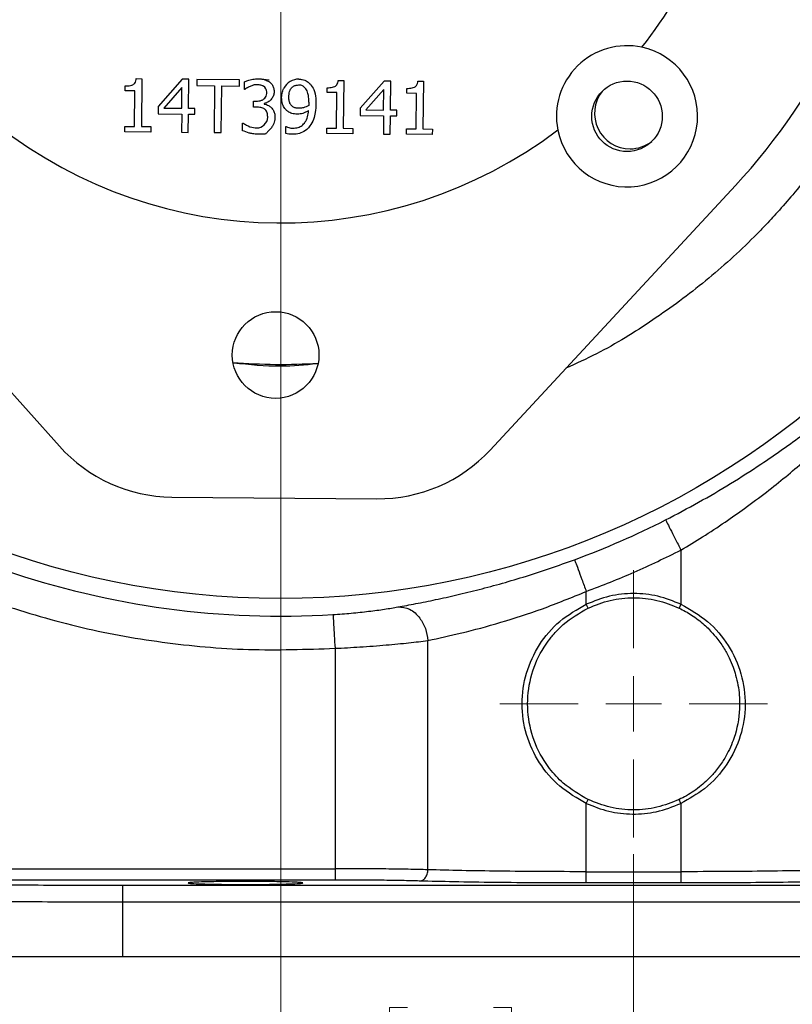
# Model space of a CAD drawing. Header units: inches. Extents: x 0.6 to 16.3, y 0.2 to 11.5.
# Tile 3 of 20: x 4 to 5.9, y 4.1 to 6.5. Entities that reach past the tile are written whole.
import ezdxf

# ---------------------------------------------------------------- set-up
doc = ezdxf.new("R2010")
doc.units = ezdxf.units.IN
doc.header["$MEASUREMENT"] = 0
doc.styles.add('SLDTEXTSTYLE0', font='TXT', dxfattribs={"width": 0.75})
doc.dimstyles.new('SLDDIMSTYLE0', dxfattribs={"dimtxt": 0.137795, "dimasz": 0.14, "dimexe": 0, "dimexo": 0.0625, "dimgap": 0.034449, "dimtad": 0, "dimdec": 1, "dimlfac": 1.5, "dimrnd": 1e-09, "dimzin": 12, "dimdsep": 46, "dimtxsty": 'SLDTEXTSTYLE0', "dimblk1": 'CLOSED', "dimblk2": 'CLOSED', "dimsah": 1, "dimcen": 0.09, "dimadec": 0, "dimazin": 3, "dimtfac": 1, "dimtdec": 1, "dimtofl": 0, "dimtmove": 0, "dimatfit": 3, "dimldrblk": 'CLOSED', "dimfxl": 0, "dimfrac": 2, "dimtolj": 1, "dimtzin": 12, "dimarcsym": 0})
doc.dimstyles.new('SLDDIMSTYLE1', dxfattribs={"dimtxt": 0.137795, "dimasz": 0.14, "dimexe": 0, "dimexo": 0.0625, "dimgap": 0.034449, "dimtad": 0, "dimtih": 1, "dimtoh": 1, "dimdec": 1, "dimlfac": 1.5, "dimrnd": 1e-09, "dimzin": 12, "dimdsep": 46, "dimtxsty": 'SLDTEXTSTYLE0', "dimblk1": 'CLOSED', "dimblk2": 'CLOSED', "dimsah": 1, "dimcen": 0.09, "dimadec": 0, "dimazin": 3, "dimtfac": 1, "dimtdec": 1, "dimtofl": 0, "dimtmove": 0, "dimatfit": 3, "dimldrblk": 'CLOSED', "dimfxl": 0, "dimfrac": 2, "dimtolj": 1, "dimtzin": 12, "dimarcsym": 0})
doc.dimstyles.new('SLDDIMSTYLE2', dxfattribs={"dimtxt": 0.137795, "dimasz": 0.14, "dimexe": 0, "dimexo": 0.0625, "dimgap": 0.034449, "dimtad": 0, "dimdec": 1, "dimlfac": 1.5, "dimrnd": 1e-09, "dimzin": 12, "dimdsep": 46, "dimtxsty": 'SLDTEXTSTYLE0', "dimblk1": 'CLOSED', "dimblk2": 'CLOSED', "dimsah": 1, "dimcen": 0.09, "dimadec": 0, "dimazin": 3, "dimtfac": 1, "dimtmove": 0, "dimatfit": 0, "dimldrblk": 'CLOSED', "dimfxl": 0, "dimfrac": 2, "dimtolj": 1, "dimtzin": 12, "dimarcsym": 0})
doc.dimstyles.new('SLDDIMSTYLE3', dxfattribs={"dimtxt": 0.137795, "dimasz": 0.14, "dimexe": 0, "dimexo": 0.0625, "dimgap": 0.034449, "dimtad": 0, "dimdec": 1, "dimlfac": 1.5, "dimrnd": 1e-09, "dimzin": 12, "dimdsep": 46, "dimtxsty": 'SLDTEXTSTYLE0', "dimblk1": 'CLOSED', "dimblk2": 'CLOSED', "dimsah": 1, "dimcen": 0.09, "dimadec": 0, "dimazin": 3, "dimtfac": 1, "dimtofl": 0, "dimtmove": 0, "dimatfit": 3, "dimldrblk": 'CLOSED', "dimfxl": 0, "dimfrac": 2, "dimtolj": 1, "dimtzin": 12, "dimarcsym": 0})

# ---------------------------------------------------------------- blocks, each defined once
blk = doc.blocks.new('_Closed')
at = {"color": 0, "linetype": 'ByBlock', "lineweight": -2}
for p, q in [((-1, 0.166667), (0, 0)), ((-1, 0.166667), (-1, -0.166667)), ((0, 0), (-1, -0.166667)), ((0, 0), (-1, 0))]:
    blk.add_line(p, q, dxfattribs=at)
blk = doc.blocks.new('_D')
at = {"color": 7, "linetype": 'Continuous', "lineweight": 0}
for p, q in [((2.6002, 6.4728), (2.6002, 3.1201)), ((5.4869, 4.5032), (5.4869, 3.1201)), ((3.3723, 3.358), (3.3303, 3.358)), ((3.3303, 3.358), (3.3303, 3.1392)), ((3.6777, 3.358), (3.7197, 3.358)), ((3.7197, 3.358), (3.7197, 3.1392)), ((2.6002, 3.1595), (3.2095, 3.1595)), ((5.4869, 3.1595), (3.8405, 3.1595)), ((3.3303, 3.1392), (3.3723, 3.1392)), ((3.7197, 3.1392), (3.6777, 3.1392))]:
    blk.add_line(p, q, dxfattribs=at)
at = {"color": 7, "linetype": 'Continuous', "lineweight": 18, "xscale": 0.14, "yscale": 0.14, "rotation": 180.0000000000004}
blk.add_blockref('_Closed', (2.6002, 3.1595), dxfattribs=at)
at = {"color": 7, "linetype": 'Continuous', "lineweight": 18, "xscale": 0.14, "yscale": 0.14}
blk.add_blockref('_Closed', (5.4869, 3.1595), dxfattribs=at)
at = {"color": 7, "linetype": 'Continuous', "lineweight": 18, "char_height": 0.1378, "attachment_point": 1, "style": 'SLDTEXTSTYLE0'}
for s, insert in [('110', (3.3723, 3.3168)), ('4.3', (3.3977, 3.1107))]:
    blk.add_mtext(s, dxfattribs=dict(at, insert=insert))
blk = doc.blocks.new('_D_1')
at = {"color": 7, "linetype": 'Continuous', "lineweight": 0}
for p, q in [((4.0697, 9.1316), (1.6947, 9.1316)), ((1.7341, 9.1316), (1.7341, 8.5519)), ((1.5813, 8.5239), (1.5394, 8.5239)), ((1.5394, 8.5239), (1.5394, 8.3052)), ((1.8868, 8.5239), (1.9288, 8.5239)), ((1.9288, 8.5239), (1.9288, 8.3052)), ((1.5394, 8.3052), (1.5813, 8.3052)), ((1.9288, 8.3052), (1.8868, 8.3052)), ((1.7341, 4.2619), (1.7341, 8.099)), ((3.408, 4.2619), (1.6947, 4.2619))]:
    blk.add_line(p, q, dxfattribs=at)
at = {"color": 7, "linetype": 'Continuous', "lineweight": 18, "xscale": 0.14, "yscale": 0.14}
for p, rotation in [((1.7341, 9.1316), 90.0000000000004), ((1.7341, 4.2619), 270.0000000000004)]:
    blk.add_blockref('_Closed', p, dxfattribs=dict(at, rotation=rotation))
at = {"color": 7, "linetype": 'Continuous', "lineweight": 18, "char_height": 0.1378, "attachment_point": 1, "style": 'SLDTEXTSTYLE0'}
for s, insert in [('186', (1.5813, 8.4828)), ('7.3', (1.6068, 8.2766))]:
    blk.add_mtext(s, dxfattribs=dict(at, insert=insert))
blk = doc.blocks.new('_D_2')
at = {"color": 7, "linetype": 'Continuous', "lineweight": 0}
for p, q in [((4.6535, 6.5602), (4.6535, 3.9037)), ((5.4869, 4.5032), (5.4869, 3.9037)), ((4.9527, 4.1415), (4.9107, 4.1415)), ((4.9107, 4.1415), (4.9107, 3.9228)), ((5.1563, 4.1415), (5.1983, 4.1415)), ((5.1983, 4.1415), (5.1983, 3.9228)), ((4.6535, 3.9431), (4.4035, 3.9431)), ((5.4869, 3.9431), (5.7369, 3.9431)), ((4.9107, 3.9228), (4.9527, 3.9228)), ((5.1983, 3.9228), (5.1563, 3.9228))]:
    blk.add_line(p, q, dxfattribs=at)
at = {"color": 7, "linetype": 'Continuous', "lineweight": 18, "xscale": 0.14, "yscale": 0.14}
blk.add_blockref('_Closed', (4.6535, 3.9431, 0.1776), dxfattribs=at)
at = {"color": 7, "linetype": 'Continuous', "lineweight": 18, "xscale": 0.14, "yscale": 0.14, "rotation": 180.0000000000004}
blk.add_blockref('_Closed', (5.4869, 3.9431, 0.1776), dxfattribs=at)
at = {"color": 7, "linetype": 'Continuous', "lineweight": 18, "char_height": 0.1378, "attachment_point": 1, "style": 'SLDTEXTSTYLE0'}
for s, insert in [('32', (4.9527, 4.1004)), ('1.3', (4.9272, 3.8942))]:
    blk.add_mtext(s, dxfattribs=dict(at, insert=insert))
blk = doc.blocks.new('_D_3')
at = {"color": 7, "linetype": 'Continuous', "lineweight": 0}
for p, q in [((5.4869, 4.5032), (5.4869, 3.5926)), ((3.4035, 4.2225), (3.4035, 3.5926)), ((4.2029, 3.8304), (4.1609, 3.8304)), ((4.1609, 3.8304), (4.1609, 3.6117)), ((4.4065, 3.8304), (4.4485, 3.8304)), ((4.4485, 3.8304), (4.4485, 3.6117)), ((3.4035, 3.6319), (4.0401, 3.6319)), ((5.4869, 3.6319), (4.5693, 3.6319)), ((4.1609, 3.6117), (4.2029, 3.6117)), ((4.4485, 3.6117), (4.4065, 3.6117))]:
    blk.add_line(p, q, dxfattribs=at)
at = {"color": 7, "linetype": 'Continuous', "lineweight": 18, "xscale": 0.14, "yscale": 0.14, "rotation": 180.0000000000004}
blk.add_blockref('_Closed', (3.4035, 3.6319, 0.1776), dxfattribs=at)
at = {"color": 7, "linetype": 'Continuous', "lineweight": 18, "xscale": 0.14, "yscale": 0.14}
blk.add_blockref('_Closed', (5.4869, 3.6319, 0.1776), dxfattribs=at)
at = {"color": 7, "linetype": 'Continuous', "lineweight": 18, "char_height": 0.1378, "attachment_point": 1, "style": 'SLDTEXTSTYLE0'}
for s, insert in [('79', (4.2029, 3.7893)), ('3.1', (4.1774, 3.5831))]:
    blk.add_mtext(s, dxfattribs=dict(at, insert=insert))
blk = doc.blocks.new('_D_4')
at = {"color": 7, "linetype": 'Continuous', "lineweight": 0}
for p, q in [((4.1354, 7.0783), (2.0374, 7.0783)), ((2.0768, 7.0783), (2.0768, 5.5958)), ((1.9241, 5.5678), (1.8821, 5.5678)), ((1.8821, 5.5678), (1.8821, 5.349)), ((2.2295, 5.5678), (2.2715, 5.5678)), ((2.2715, 5.5678), (2.2715, 5.349)), ((1.8821, 5.349), (1.9241, 5.349)), ((2.2715, 5.349), (2.2295, 5.349)), ((2.0768, 4.2619), (2.0768, 5.1429)), ((3.408, 4.2619), (2.0374, 4.2619))]:
    blk.add_line(p, q, dxfattribs=at)
at = {"color": 7, "linetype": 'Continuous', "lineweight": 18, "xscale": 0.14, "yscale": 0.14}
for p, rotation in [((2.0768, 7.0783, 0.1776), 90.0000000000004), ((2.0768, 4.2619, 0.1776), 270.0000000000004)]:
    blk.add_blockref('_Closed', p, dxfattribs=dict(at, rotation=rotation))
at = {"color": 7, "linetype": 'Continuous', "lineweight": 18, "char_height": 0.1378, "attachment_point": 1, "style": 'SLDTEXTSTYLE0'}
for s, insert in [('107', (1.9241, 5.5267)), ('4.2', (1.9495, 5.3205))]:
    blk.add_mtext(s, dxfattribs=dict(at, insert=insert))
blk = doc.blocks.new('_D_5')
at = {"color": 7, "linetype": 'Continuous', "lineweight": 0}
for p, q in [((5.4869, 4.5032), (5.4869, 3.5926)), ((7.5702, 4.2225), (7.5702, 3.5926)), ((6.3809, 3.8304), (6.3389, 3.8304)), ((6.3389, 3.8304), (6.3389, 3.6117)), ((6.5845, 3.8304), (6.6265, 3.8304)), ((6.6265, 3.8304), (6.6265, 3.6117)), ((5.4869, 3.6319), (6.2181, 3.6319)), ((7.5702, 3.6319), (6.7473, 3.6319)), ((6.3389, 3.6117), (6.3809, 3.6117)), ((6.6265, 3.6117), (6.5845, 3.6117))]:
    blk.add_line(p, q, dxfattribs=at)
at = {"color": 7, "linetype": 'Continuous', "lineweight": 18, "xscale": 0.14, "yscale": 0.14, "rotation": 180.0000000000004}
blk.add_blockref('_Closed', (5.4869, 3.6319, 0.1776), dxfattribs=at)
at = {"color": 7, "linetype": 'Continuous', "lineweight": 18, "xscale": 0.14, "yscale": 0.14}
blk.add_blockref('_Closed', (7.5702, 3.6319, 0.1776), dxfattribs=at)
at = {"color": 7, "linetype": 'Continuous', "lineweight": 18, "char_height": 0.1378, "attachment_point": 1, "style": 'SLDTEXTSTYLE0'}
for s, insert in [('79', (6.3809, 3.7893)), ('3.1', (6.3554, 3.5831))]:
    blk.add_mtext(s, dxfattribs=dict(at, insert=insert))
blk = doc.blocks.new('_D_6')
at = {"color": 7, "linetype": 'Continuous', "lineweight": 0}
for p, q in [((7.6647, 5.4768), (7.6647, 3.1201)), ((5.4869, 4.5032), (5.4869, 3.1201)), ((6.737, 3.358), (6.695, 3.358)), ((6.695, 3.358), (6.695, 3.1392)), ((6.9406, 3.358), (6.9826, 3.358)), ((6.9826, 3.358), (6.9826, 3.1392)), ((5.4869, 3.1595), (6.5741, 3.1595)), ((7.6647, 3.1595), (7.1034, 3.1595)), ((6.695, 3.1392), (6.737, 3.1392)), ((6.9826, 3.1392), (6.9406, 3.1392))]:
    blk.add_line(p, q, dxfattribs=at)
at = {"color": 7, "linetype": 'Continuous', "lineweight": 18, "xscale": 0.14, "yscale": 0.14, "rotation": 180.0000000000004}
blk.add_blockref('_Closed', (5.4869, 3.1595, 0.1776), dxfattribs=at)
at = {"color": 7, "linetype": 'Continuous', "lineweight": 18, "xscale": 0.14, "yscale": 0.14}
blk.add_blockref('_Closed', (7.6647, 3.1595, 0.1776), dxfattribs=at)
at = {"color": 7, "linetype": 'Continuous', "lineweight": 18, "char_height": 0.1378, "attachment_point": 1, "style": 'SLDTEXTSTYLE0'}
for s, insert in [('83', (6.737, 3.3168)), ('3.3', (6.7115, 3.1107))]:
    blk.add_mtext(s, dxfattribs=dict(at, insert=insert))
blk = doc.blocks.new('SW_CENTERMARKSYMBOL_0')
at = {"color": 0, "linetype": 'Continuous', "lineweight": 18}
for p, q in [((0, 0.1312), (0, 0.3159)), ((0, 0), (0, 0.0656)), ((-0.1312, 0), (-0.3159, 0)), ((0, 0), (-0.0656, 0)), ((0, 0), (0, -0.0656)), ((0, 0), (0.0656, 0)), ((0.1312, 0), (0.3159, 0)), ((0, -0.1312), (0, -0.3159))]:
    blk.add_line(p, q, dxfattribs=at)

msp = doc.modelspace()

# ---------------------------------------------------------------- linework, layer by layer
at = {"color": 7, "linetype": 'Continuous', "lineweight": 25}
for p, q in [((4.3124, 6.335), (4.3254, 6.3349)), ((4.3254, 6.3349), (4.3244, 6.2219)), ((4.421, 6.3336), (4.3644, 6.2695)), ((4.4364, 6.3335), (4.421, 6.3336)), ((4.4358, 6.2647), (4.4364, 6.3335)), ((4.4555, 6.3333), (4.4554, 6.3185)), ((4.5563, 6.3324), (4.4555, 6.3333)), ((4.5561, 6.3176), (4.5563, 6.3324)), ((4.5677, 6.3095), (4.5678, 6.3273)), ((4.7893, 6.3308), (4.8023, 6.3307)), ((4.8023, 6.3307), (4.8013, 6.2178)), ((4.8978, 6.3294), (4.8412, 6.2653)), ((4.9133, 6.3293), (4.8978, 6.3294)), ((4.9127, 6.2606), (4.9133, 6.3293)), ((4.9774, 6.3292), (4.9904, 6.329)), ((4.9904, 6.329), (4.9894, 6.2161)), ((4.2863, 6.3062), (4.2864, 6.3177)), ((4.309, 6.306), (4.2863, 6.3062)), ((4.3083, 6.2221), (4.309, 6.306)), ((4.4201, 6.3138), (4.3775, 6.2652)), ((4.4197, 6.2649), (4.4201, 6.3138)), ((4.4554, 6.3185), (4.4974, 6.3181)), ((4.4974, 6.3181), (4.4965, 6.2076)), ((4.5131, 6.2075), (4.5141, 6.318)), ((4.5141, 6.318), (4.5561, 6.3176)), ((4.5687, 6.3095), (4.5677, 6.3095)), ((4.7631, 6.3021), (4.7632, 6.3136)), ((4.7859, 6.3019), (4.7631, 6.3021)), ((4.7851, 6.2179), (4.7859, 6.3019)), ((4.8969, 6.3097), (4.8544, 6.2611)), ((4.8965, 6.2607), (4.8969, 6.3097)), ((4.9512, 6.3004), (4.9513, 6.3119)), ((4.5894, 6.2678), (4.5896, 6.2818)), ((4.5896, 6.2818), (4.5951, 6.2817)), ((4.974, 6.3002), (4.9512, 6.3004)), ((4.9732, 6.2163), (4.974, 6.3002)), ((4.3644, 6.2695), (4.3642, 6.2518)), ((4.3775, 6.2652), (4.4197, 6.2649)), ((4.4508, 6.2646), (4.4358, 6.2647)), ((4.4506, 6.2511), (4.4508, 6.2646)), ((4.5965, 6.2678), (4.5894, 6.2678)), ((4.6145, 6.2763), (4.6145, 6.275)), ((4.8412, 6.2653), (4.841, 6.2477)), ((4.8544, 6.2611), (4.8965, 6.2607)), ((4.9276, 6.2604), (4.9127, 6.2606)), ((4.9275, 6.2469), (4.9276, 6.2604)), ((4.3642, 6.2518), (4.4196, 6.2514)), ((4.4196, 6.2514), (4.4192, 6.2083)), ((4.4353, 6.2081), (4.4357, 6.2512)), ((4.4357, 6.2512), (4.4506, 6.2511)), ((4.6227, 6.2437), (4.6227, 6.2449)), ((4.841, 6.2477), (4.8964, 6.2472)), ((4.8964, 6.2472), (4.896, 6.2041)), ((4.9122, 6.204), (4.9125, 6.247)), ((4.9125, 6.247), (4.9275, 6.2469)), ((4.2854, 6.2095), (4.2855, 6.2223)), ((4.3466, 6.2089), (4.2854, 6.2095)), ((4.2855, 6.2223), (4.3083, 6.2221)), ((4.3244, 6.2219), (4.3467, 6.2217)), ((4.3467, 6.2217), (4.3466, 6.2089)), ((4.5633, 6.2121), (4.5635, 6.2299)), ((4.5635, 6.2299), (4.5647, 6.2299)), ((4.6658, 6.2054), (4.6659, 6.2216)), ((4.6659, 6.2216), (4.6667, 6.2216)), ((4.7623, 6.2053), (4.7624, 6.2181)), ((4.7624, 6.2181), (4.7851, 6.2179)), ((4.8013, 6.2178), (4.8235, 6.2176)), ((4.8235, 6.2176), (4.8234, 6.2048)), ((4.9504, 6.2037), (4.9505, 6.2165)), ((4.9505, 6.2165), (4.9732, 6.2163)), ((4.9894, 6.2161), (5.0116, 6.2159)), ((5.0116, 6.2159), (5.0115, 6.2031)), ((4.4192, 6.2083), (4.4353, 6.2081)), ((4.4965, 6.2076), (4.5131, 6.2075)), ((4.8234, 6.2048), (4.7623, 6.2053)), ((4.896, 6.2041), (4.9122, 6.204)), ((5.0115, 6.2031), (4.9504, 6.2037)), ((3.5628, 6.1012), (4.1311, 5.4668)), ((5.7271, 6.0824), (5.1478, 5.4579)), ((4.3963, 5.3469), (4.8806, 5.3427)), ((5.5986, 5.2216), (5.5986, 5.0937)), ((5.3751, 5.0937), (5.3751, 5.1239)), ((5.3794, 5.0846), (5.3751, 5.0937)), ((5.5986, 5.0937), (5.5943, 5.0846)), ((5.0012, 4.4667), (5.0012, 5.008)), ((4.7818, 4.9896), (4.7818, 4.4691)), ((5.3751, 4.6234), (5.3794, 4.6324)), ((5.5986, 4.6234), (5.5943, 4.6324)), ((5.3751, 4.4621), (5.3751, 4.6234)), ((5.5986, 4.6234), (5.5986, 4.4621)), ((3.9757, 4.4691), (4.7818, 4.4691)), ((4.7818, 4.4424), (3.9757, 4.4424)), ((5.3751, 4.4621), (5.5986, 4.4621)), ((4.2796, 4.43), (6.6941, 4.43)), ((5.5986, 4.4354), (5.3751, 4.4354)), ((6.6941, 4.39), (4.2796, 4.39)), ((4.2796, 4.39), (4.2796, 4.2619)), ((3.4474, 4.2619), (4.2796, 4.2619)), ((4.2796, 4.2619), (6.6941, 4.2619))]:
    msp.add_line(p, q, dxfattribs=at)
at = {"color": 8, "linetype": 'Continuous', "lineweight": 25}
msp.add_line((4.6125, 6.3334), (4.6264, 6.3325), dxfattribs=at)
at = {"color": 7, "linetype": 'Continuous', "lineweight": 25}
for centre, radius in [((4.6535, 7.0783), 1.9709), ((5.4713, 6.2461), 0.0833), ((4.6414, 5.6823), 0.1023)]:
    msp.add_circle(centre, radius, dxfattribs=at)
for centre, radius, start, end in [((4.6535, 7.0783), 1.0842, 321.8827, 351.5475), ((4.6535, 7.0783), 1.4644, 317.149, 351.8212), ((5.4713, 6.2461), 0.1667, 77.7934, 191.2066), ((5.4713, 6.2461), 0.1667, 191.2066, 77.7934), ((4.6957, 6.2945), 0.0392, 88.7113, 152.5327), ((4.6051, 6.3034), 0.0157, 359.5, 60.6073), ((5.4785, 6.2533), 0.084, 141.9783, 270), ((4.5968, 6.2446), 0.0259, 269.354, 358.1288), ((4.6535, 7.0783), 1.0842, 231.8827, 307.1173), ((5.4785, 6.2533), 0.084, 270, 307.5217), ((4.6535, 7.0783), 1.4181, 265.4304, 273.5696), ((4.3994, 5.7071), 0.3602, 221.8511, 269.5), ((4.8837, 5.7029), 0.3602, 269.5, 317.149), ((4.6535, 7.0783), 2.0034, 290.2646, 296.9778), ((4.6535, 7.0783), 2.0127, 251.0991, 273.5144)]:
    msp.add_arc(centre, radius, start, end, dxfattribs=at)
at = {"color": 8, "linetype": 'Continuous', "lineweight": 25}
for points, knots in [([(5.3496, 8.496), (5.3657, 8.4881), (5.4102, 8.4663), (5.4834, 8.4239), (5.555, 8.3769), (5.6109, 8.3357), (5.6487, 8.306), (5.6847, 8.2759), (5.7249, 8.2402), (5.7776, 8.1898), (5.8357, 8.128), (5.8931, 8.0593), (5.9428, 7.9928), (5.9809, 7.9361), (6.0107, 7.8878), (6.0328, 7.8495), (6.0531, 7.8121), (6.0726, 7.7738), (6.0926, 7.7315), (6.1185, 7.672), (6.1449, 7.6025), (6.1679, 7.5309), (6.1841, 7.472), (6.1979, 7.4143), (6.2157, 7.3243), (6.2258, 7.244), (6.2304, 7.1798), (6.2315, 7.1598), (6.2324, 7.1398), (6.2331, 7.1198), (6.2335, 7.0998), (6.2336, 7.0803), (6.2335, 7.0543), (6.2326, 7.015), (6.2297, 6.9615), (6.2245, 6.9058), (6.218, 6.8548), (6.2107, 6.809), (6.2022, 6.7637), (6.1866, 6.6923), (6.1597, 6.5949), (6.1103, 6.4601), (6.0633, 6.362), (6.0277, 6.2982), (6.0163, 6.2784), (6.0046, 6.2589), (5.9927, 6.2395), (5.9804, 6.2203), (5.968, 6.2015), (5.9534, 6.1799), (5.9323, 6.1499), (5.9017, 6.1089), (5.8651, 6.0635), (5.8289, 6.0219), (5.7984, 5.989), (5.7437, 5.933), (5.6584, 5.8554), (5.5334, 5.7634), (5.4226, 5.6946), (5.3512, 5.6621), (5.3269, 5.651)], [0, 0, 0, 0, 0.015202, 0.041924, 0.071494, 0.087687, 0.100596, 0.112216, 0.127326, 0.146099, 0.173879, 0.199105, 0.221778, 0.244086, 0.256919, 0.269752, 0.281494, 0.292914, 0.306114, 0.321095, 0.347793, 0.368979, 0.384652, 0.399535, 0.419141, 0.46226, 0.467909, 0.473558, 0.479206, 0.484855, 0.490504, 0.496153, 0.501293, 0.512563, 0.529401, 0.546607, 0.559863, 0.572926, 0.585825, 0.59882, 0.63481, 0.671187, 0.720192, 0.726612, 0.733033, 0.739453, 0.745873, 0.752294, 0.758714, 0.764984, 0.774368, 0.789738, 0.808247, 0.823697, 0.836352, 0.846211, 0.889946, 0.93368, 0.977415, 1, 1, 1, 1]), ([(4.7395, 5.6614), (4.7108, 5.6587), (4.6452, 5.6525), (4.5795, 5.6593), (4.5425, 5.6631)], [0, 0, 0, 0, 0.436284, 1, 1, 1, 1])]:
    msp.add_open_spline(points, degree=3, knots=knots, dxfattribs=at)
at = {"color": 7, "linetype": 'Continuous', "lineweight": 25}
for points, knots in [([(4.2864, 6.3177), (4.2906, 6.3178), (4.2967, 6.318), (4.3039, 6.3202), (4.3079, 6.3228), (4.3108, 6.327), (4.312, 6.3313), (4.3123, 6.3342), (4.3124, 6.335)], [0, 0, 0, 0, 0.355688, 0.509885, 0.631839, 0.754105, 0.936228, 1, 1, 1, 1]), ([(4.5678, 6.3273), (4.5703, 6.3284), (4.5767, 6.3311), (4.5878, 6.3339), (4.5963, 6.3344), (4.6006, 6.3347)], [0, 0, 0, 0, 0.245615, 0.618336, 1, 1, 1, 1]), ([(4.6006, 6.3347), (4.6034, 6.3346), (4.6087, 6.3344), (4.6179, 6.3326), (4.6235, 6.3293), (4.6269, 6.3273)], [0, 0, 0, 0, 0.308036, 0.572428, 1, 1, 1, 1]), ([(4.6269, 6.3273), (4.6286, 6.326), (4.6324, 6.3228), (4.6364, 6.3158), (4.6378, 6.3091), (4.6379, 6.3052), (4.6379, 6.3041)], [0, 0, 0, 0, 0.238563, 0.559501, 0.87652, 1, 1, 1, 1]), ([(4.6965, 6.3337), (4.6992, 6.3336), (4.706, 6.3331), (4.7157, 6.3295), (4.7212, 6.3244), (4.7236, 6.3222)], [0, 0, 0, 0, 0.264551, 0.676127, 1, 1, 1, 1]), ([(4.7632, 6.3136), (4.7674, 6.3137), (4.7735, 6.3138), (4.7807, 6.316), (4.7848, 6.3186), (4.7877, 6.3229), (4.7889, 6.3272), (4.7892, 6.3301), (4.7893, 6.3308)], [0, 0, 0, 0, 0.3556882, 0.5098852, 0.6318393, 0.7541055, 0.9362279, 1, 1, 1, 1]), ([(4.9513, 6.3119), (4.9555, 6.312), (4.9616, 6.3122), (4.9688, 6.3144), (4.9729, 6.317), (4.9758, 6.3212), (4.977, 6.3255), (4.9773, 6.3284), (4.9774, 6.3292)], [0, 0, 0, 0, 0.355688, 0.509885, 0.631839, 0.754105, 0.936228, 1, 1, 1, 1]), ([(4.5905, 6.3202), (4.5901, 6.3201), (4.5883, 6.3194), (4.5852, 6.3181), (4.5811, 6.3164), (4.5769, 6.3145), (4.5728, 6.3122), (4.57, 6.3104), (4.5687, 6.3095)], [0, 0, 0, 0, 0.053237, 0.234243, 0.41525, 0.596351, 0.797687, 1, 1, 1, 1]), ([(4.6128, 6.3171), (4.612, 6.3175), (4.6089, 6.3191), (4.6042, 6.32), (4.5975, 6.3203), (4.5934, 6.3203), (4.5905, 6.3202)], [0, 0, 0, 0, 0.114004, 0.458459, 0.619962, 1, 1, 1, 1]), ([(4.5951, 6.2817), (4.5995, 6.282), (4.6062, 6.2825), (4.6138, 6.2867), (4.6181, 6.2912), (4.6204, 6.2967), (4.6208, 6.3008), (4.6208, 6.303), (4.6208, 6.3033)], [0, 0, 0, 0, 0.337738, 0.522297, 0.674466, 0.82673, 0.979886, 1, 1, 1, 1]), ([(4.6379, 6.3041), (4.6376, 6.301), (4.637, 6.2949), (4.6322, 6.2868), (4.6254, 6.2803), (4.619, 6.2773), (4.6152, 6.2764), (4.6145, 6.2763)], [0, 0, 0, 0, 0.234209, 0.468982, 0.700934, 0.948021, 1, 1, 1, 1]), ([(4.6557, 6.2908), (4.6558, 6.2941), (4.6562, 6.3016), (4.6592, 6.3086), (4.6609, 6.3126)], [0, 0, 0, 0, 0.429537, 1, 1, 1, 1]), ([(4.6727, 6.2914), (4.673, 6.2958), (4.6734, 6.3029), (4.6777, 6.3118), (4.6833, 6.3172), (4.6897, 6.3198), (4.6938, 6.32), (4.6956, 6.32)], [0, 0, 0, 0, 0.320566, 0.51004, 0.700792, 0.869574, 1, 1, 1, 1]), ([(4.7113, 6.3128), (4.7093, 6.3148), (4.7054, 6.3185), (4.6994, 6.3199), (4.6963, 6.32), (4.6956, 6.32)], [0, 0, 0, 0, 0.472548, 0.884085, 1, 1, 1, 1]), ([(4.7198, 6.2796), (4.7198, 6.2835), (4.7197, 6.2903), (4.7179, 6.3011), (4.7149, 6.3086), (4.7117, 6.3123), (4.7113, 6.3128)], [0, 0, 0, 0, 0.331659, 0.582769, 0.943673, 1, 1, 1, 1]), ([(4.7236, 6.3222), (4.7265, 6.3181), (4.7336, 6.3081), (4.7365, 6.2914), (4.7367, 6.28), (4.7368, 6.2757)], [0, 0, 0, 0, 0.3058018, 0.738147, 1, 1, 1, 1]), ([(4.669, 6.2587), (4.667, 6.2606), (4.6621, 6.2649), (4.6565, 6.276), (4.656, 6.2853), (4.6557, 6.2908)], [0, 0, 0, 0, 0.227096, 0.541975, 1, 1, 1, 1]), ([(4.6811, 6.2695), (4.6793, 6.2712), (4.6758, 6.2747), (4.673, 6.2825), (4.6728, 6.2882), (4.6727, 6.2914)], [0, 0, 0, 0, 0.3012641, 0.6030272, 1, 1, 1, 1]), ([(4.7198, 6.2796), (4.7198, 6.2788), (4.7198, 6.277), (4.7197, 6.2744), (4.7195, 6.2726), (4.7195, 6.2717)], [0, 0, 0, 0, 0.320221, 0.65999, 1, 1, 1, 1]), ([(4.6154, 6.2632), (4.614, 6.264), (4.6112, 6.2657), (4.6048, 6.2674), (4.5998, 6.2676), (4.5965, 6.2678)], [0, 0, 0, 0, 0.241835, 0.50492, 1, 1, 1, 1]), ([(4.6145, 6.275), (4.6162, 6.2746), (4.6196, 6.2737), (4.6256, 6.2714), (4.6291, 6.2685), (4.6313, 6.2668)], [0, 0, 0, 0, 0.281428, 0.562678, 1, 1, 1, 1]), ([(4.6227, 6.2449), (4.6226, 6.248), (4.6224, 6.2528), (4.6199, 6.2585), (4.6176, 6.2615), (4.6159, 6.2628), (4.6154, 6.2632)], [0, 0, 0, 0, 0.4562243, 0.684046, 0.9123558, 1, 1, 1, 1]), ([(4.6313, 6.2668), (4.6332, 6.2645), (4.6371, 6.2599), (4.6396, 6.2515), (4.6397, 6.246), (4.6398, 6.2435)], [0, 0, 0, 0, 0.3530377, 0.7039065, 1, 1, 1, 1]), ([(4.6931, 6.2511), (4.6907, 6.2512), (4.6862, 6.2514), (4.6784, 6.253), (4.6728, 6.2559), (4.6696, 6.2583), (4.669, 6.2587)], [0, 0, 0, 0, 0.281403, 0.524962, 0.916652, 1, 1, 1, 1]), ([(4.697, 6.265), (4.6947, 6.2651), (4.6901, 6.2653), (4.6845, 6.2669), (4.6819, 6.2689), (4.6811, 6.2695)], [0, 0, 0, 0, 0.409687, 0.823202, 1, 1, 1, 1]), ([(4.6823, 6.2181), (4.6866, 6.2183), (4.6943, 6.2188), (4.7042, 6.2241), (4.7121, 6.2327), (4.7175, 6.2449), (4.7187, 6.2546), (4.7193, 6.2596)], [0, 0, 0, 0, 0.204089, 0.36703, 0.529843, 0.757077, 1, 1, 1, 1]), ([(4.7193, 6.2596), (4.717, 6.2582), (4.7127, 6.2555), (4.704, 6.2518), (4.6974, 6.2514), (4.6931, 6.2511)], [0, 0, 0, 0, 0.291, 0.543966, 1, 1, 1, 1]), ([(4.7195, 6.2717), (4.7176, 6.2706), (4.7138, 6.2684), (4.7063, 6.2658), (4.7006, 6.2653), (4.697, 6.265)], [0, 0, 0, 0, 0.273825, 0.547229, 1, 1, 1, 1]), ([(4.7368, 6.2757), (4.7364, 6.2689), (4.7357, 6.2565), (4.7315, 6.2383), (4.7255, 6.2283), (4.7225, 6.2232)], [0, 0, 0, 0, 0.370716, 0.678134, 1, 1, 1, 1]), ([(4.6398, 6.2435), (4.6396, 6.2407), (4.6392, 6.2335), (4.6353, 6.2236), (4.6288, 6.2155), (4.6227, 6.2096), (4.619, 6.2057), (4.6172, 6.2039)], [0, 0, 0, 0, 0.179814, 0.4588009, 0.6586066, 0.8376482, 1, 1, 1, 1]), ([(4.6172, 6.2039), (4.6169, 6.2039), (4.6103, 6.204), (4.6006, 6.2038), (4.588, 6.2045), (4.5764, 6.2068), (4.5684, 6.2101), (4.5633, 6.2121)], [0, 0, 0, 0, 0.017901, 0.358327, 0.531599, 0.704868, 1, 1, 1, 1]), ([(4.5647, 6.2299), (4.5672, 6.2283), (4.5748, 6.2235), (4.5857, 6.2193), (4.5941, 6.2188), (4.5965, 6.2186)], [0, 0, 0, 0, 0.262184, 0.788225, 1, 1, 1, 1]), ([(4.6667, 6.2216), (4.6688, 6.2207), (4.6723, 6.2193), (4.6776, 6.2183), (4.6808, 6.2182), (4.6823, 6.2181)], [0, 0, 0, 0, 0.411808, 0.703778, 1, 1, 1, 1]), ([(4.7225, 6.2232), (4.7201, 6.2203), (4.7142, 6.2134), (4.7017, 6.2061), (4.6893, 6.2037), (4.6821, 6.2036), (4.68, 6.2036)], [0, 0, 0, 0, 0.232395, 0.558034, 0.870028, 1, 1, 1, 1]), ([(4.68, 6.2036), (4.6787, 6.2036), (4.6762, 6.2037), (4.6714, 6.204), (4.668, 6.2049), (4.6658, 6.2054)], [0, 0, 0, 0, 0.266416, 0.532797, 1, 1, 1, 1]), ([(5.5624, 5.2929), (5.5885, 5.3066), (5.641, 5.3341), (5.7165, 5.3786), (5.8003, 5.4322), (5.8893, 5.4951), (5.9447, 5.5394), (5.9724, 5.5616)], [0, 0, 0, 0, 0.165013, 0.331587, 0.498012, 0.748463, 1, 1, 1, 1]), ([(5.5986, 5.2216), (5.6157, 5.232), (5.6512, 5.2533), (5.7013, 5.2864), (5.7518, 5.3219), (5.7997, 5.3577), (5.8464, 5.395), (5.8893, 5.4313), (5.9297, 5.4671), (5.954, 5.4899), (5.9661, 5.5013)], [0, 0, 0, 0, 0.120089, 0.248958, 0.364298, 0.499176, 0.624487, 0.75012, 0.875478, 1, 1, 1, 1]), ([(4.9303, 5.0872), (4.9441, 5.0898), (4.9717, 5.0948), (5.0186, 5.1043), (5.0688, 5.1154), (5.1217, 5.1283), (5.1768, 5.1432), (5.252, 5.1653), (5.3093, 5.1855), (5.3474, 5.1989)], [0, 0, 0, 0, 0.126464, 0.253217, 0.378559, 0.503948, 0.627757, 0.752607, 1, 1, 1, 1]), ([(5.0012, 5.008), (5.0268, 5.0136), (5.0782, 5.0246), (5.1719, 5.0497), (5.2724, 5.0821), (5.3405, 5.1098), (5.3751, 5.1239)], [0, 0, 0, 0, 0.249062, 0.498472, 0.744937, 1, 1, 1, 1]), ([(5.5986, 5.0937), (5.5807, 5.1008), (5.5448, 5.1151), (5.4869, 5.1208), (5.4289, 5.1151), (5.3931, 5.1008), (5.3751, 5.0937)], [0, 0, 0, 0, 0.250261, 0.5, 0.749739, 1, 1, 1, 1]), ([(5.3751, 4.6234), (5.3534, 4.6358), (5.3101, 4.6604), (5.2619, 4.7177), (5.2306, 4.7848), (5.22, 4.8585), (5.2307, 4.9323), (5.2618, 4.9994), (5.3101, 5.0567), (5.3534, 5.0813), (5.3751, 5.0937)], [0, 0, 0, 0, 0.12604, 0.251234, 0.375846, 0.499996, 0.624157, 0.748766, 0.873962, 1, 1, 1, 1]), ([(5.5986, 5.0937), (5.6205, 5.0812), (5.6642, 5.0563), (5.7127, 4.9983), (5.7437, 4.9304), (5.7538, 4.8558), (5.7421, 4.7814), (5.7091, 4.7129), (5.66, 4.6576), (5.6177, 4.634), (5.5986, 4.6234)], [0, 0, 0, 0, 0.127195, 0.253542, 0.37927, 0.504564, 0.629864, 0.755633, 0.889481, 1, 1, 1, 1]), ([(4.7769, 5.0694), (4.7914, 5.0704), (4.8204, 5.0724), (4.8618, 5.0769), (4.8998, 5.082), (4.9201, 5.0855), (4.9303, 5.0872)], [0, 0, 0, 0, 0.247821, 0.497087, 0.747851, 1, 1, 1, 1]), ([(4.9303, 5.0872), (4.9397, 5.0866), (4.9584, 5.0852), (4.9816, 5.064), (4.9966, 5.0369), (4.9997, 5.0177), (5.0012, 5.008)], [0, 0, 0, 0, 0.27958, 0.559159, 0.779579, 1, 1, 1, 1]), ([(5.3794, 4.6324), (5.3589, 4.6443), (5.3246, 4.6641), (5.2928, 4.6992), (5.266, 4.7374), (5.2433, 4.7878), (5.2332, 4.8585), (5.2433, 4.9293), (5.266, 4.9797), (5.2861, 5.0084), (5.3009, 5.0266), (5.328, 5.0551), (5.3589, 5.0728), (5.3794, 5.0846)], [0, 0, 0, 0, 0.125012, 0.209066, 0.250185, 0.375128, 0.499959, 0.624803, 0.749743, 0.791309, 0.812373, 0.874989, 1, 1, 1, 1]), ([(5.5943, 5.0846), (5.6043, 5.0794), (5.6254, 5.0683), (5.6486, 5.0502), (5.6673, 5.0324), (5.6831, 5.0148), (5.699, 4.9925), (5.7123, 4.9685), (5.7215, 4.9466), (5.7285, 4.9251), (5.7336, 4.9031), (5.7367, 4.8794), (5.7381, 4.84), (5.7322, 4.8017), (5.7197, 4.7658), (5.7101, 4.7442), (5.6963, 4.7203), (5.6795, 4.6978), (5.6623, 4.6795), (5.6459, 4.6649), (5.6296, 4.6525), (5.6121, 4.6414), (5.6001, 4.6354), (5.5943, 4.6324)], [0, 0, 0, 0, 0.0596516, 0.1262593, 0.1553137, 0.1973677, 0.2524148, 0.3012778, 0.343348, 0.3786303, 0.4214674, 0.4635053, 0.5047799, 0.6305283, 0.6650678, 0.707137, 0.7567388, 0.8121632, 0.8566909, 0.8903205, 0.9290785, 0.9656277, 1, 1, 1, 1]), ([(4.7818, 4.9896), (4.8015, 4.9906), (4.8429, 4.9927), (4.9022, 4.9973), (4.9573, 5.0026), (4.9866, 5.0062), (5.0012, 5.008)], [0, 0, 0, 0, 0.238031, 0.500383, 0.750505, 1, 1, 1, 1]), ([(5.3751, 4.6234), (5.3926, 4.6164), (5.4276, 4.6024), (5.4842, 4.5965), (5.5427, 4.6014), (5.5794, 4.6158), (5.5986, 4.6234)], [0, 0, 0, 0, 0.244375, 0.488601, 0.732865, 1, 1, 1, 1]), ([(5.0012, 4.4667), (4.9861, 4.4671), (4.9568, 4.4678), (4.9022, 4.4685), (4.8436, 4.469), (4.8023, 4.469), (4.7818, 4.4691)], [0, 0, 0, 0, 0.256499, 0.50002, 0.751899, 1, 1, 1, 1]), ([(4.9812, 4.44), (4.9838, 4.4405), (4.989, 4.4414), (4.9955, 4.4476), (5.0002, 4.4563), (5.0008, 4.4633), (5.0012, 4.4667)], [0, 0, 0, 0, 0.2500136, 0.4999975, 0.7500112, 1, 1, 1, 1]), ([(5.3751, 4.4621), (5.3402, 4.4621), (5.2697, 4.4622), (5.1699, 4.4632), (5.0769, 4.4646), (5.0269, 4.466), (5.0012, 4.4667)], [0, 0, 0, 0, 0.248098, 0.499972, 0.743516, 1, 1, 1, 1]), ([(5.9726, 4.4667), (5.9469, 4.466), (5.8968, 4.4646), (5.8038, 4.4632), (5.704, 4.4622), (5.6336, 4.4621), (5.5986, 4.4621)], [0, 0, 0, 0, 0.256485, 0.500028, 0.751903, 1, 1, 1, 1]), ([(3.4873, 4.4496), (3.4903, 4.4488), (3.4963, 4.447), (3.5211, 4.4445), (3.5572, 4.442), (3.605, 4.4397), (3.6636, 4.4375), (3.732, 4.4356), (3.8092, 4.4339), (3.894, 4.4325), (3.9848, 4.4314), (4.0804, 4.4306), (4.1792, 4.4301), (4.2461, 4.43), (4.2796, 4.43)], [0, 0, 0, 0, 0.0832648, 0.1667743, 0.2500392, 0.3333313, 0.4167358, 0.5000532, 0.5833526, 0.6667677, 0.7500358, 0.8333445, 0.9167187, 1, 1, 1, 1]), ([(4.9812, 4.44), (4.9679, 4.4404), (4.9413, 4.4411), (4.8918, 4.4418), (4.8382, 4.4423), (4.8006, 4.4424), (4.7818, 4.4424)], [0, 0, 0, 0, 0.25002, 0.500025, 0.750016, 1, 1, 1, 1]), ([(4.5702, 4.4391), (4.5875, 4.439), (4.6138, 4.439), (4.6454, 4.4385), (4.6712, 4.438), (4.6912, 4.4372), (4.7033, 4.4364), (4.7072, 4.4355), (4.7033, 4.4347), (4.6912, 4.4338), (4.6712, 4.4331), (4.6454, 4.4325), (4.6138, 4.4321), (4.5702, 4.4319), (4.5266, 4.4321), (4.495, 4.4325), (4.4692, 4.4331), (4.4492, 4.4338), (4.4371, 4.4347), (4.4332, 4.4355), (4.4371, 4.4364), (4.4492, 4.4372), (4.4692, 4.438), (4.495, 4.4385), (4.5266, 4.439), (4.5529, 4.439), (4.5702, 4.4391)], [0, 0, 0, 0, 0.060622, 0.092355, 0.124946, 0.177415, 0.211219, 0.25, 0.28878, 0.322584, 0.375054, 0.407645, 0.439378, 0.5, 0.560621, 0.592355, 0.624946, 0.677415, 0.711219, 0.75, 0.78878, 0.822584, 0.875054, 0.907645, 0.939378, 1, 1, 1, 1]), ([(5.3751, 4.4354), (5.338, 4.4355), (5.2638, 4.4356), (5.1578, 4.4365), (5.0602, 4.438), (5.0076, 4.4394), (4.9812, 4.44)], [0, 0, 0, 0, 0.249984, 0.499975, 0.74998, 1, 1, 1, 1]), ([(5.9925, 4.44), (5.9662, 4.4394), (5.9136, 4.438), (5.8159, 4.4365), (5.7099, 4.4356), (5.6357, 4.4355), (5.5986, 4.4354)], [0, 0, 0, 0, 0.250022, 0.500026, 0.750016, 1, 1, 1, 1]), ([(4.2796, 4.39), (4.2459, 4.39), (4.178, 4.3901), (4.0768, 4.3906), (3.9855, 4.3913), (3.9047, 4.3922), (3.8344, 4.3932), (3.7675, 4.3943), (3.7154, 4.3954), (3.6759, 4.3964), (3.6471, 4.3972), (3.6193, 4.3981), (3.5927, 4.399), (3.5674, 4.3999), (3.5439, 4.401), (3.5201, 4.4022), (3.4963, 4.4036), (3.4737, 4.4054), (3.4551, 4.4074), (3.4501, 4.4089), (3.4474, 4.4097)], [0, 0, 0, 0, 0.079752, 0.160924, 0.243514, 0.306408, 0.370101, 0.434594, 0.499888, 0.53287, 0.566767, 0.601578, 0.637304, 0.673944, 0.711498, 0.749966, 0.800397, 0.858881, 0.925416, 1, 1, 1, 1])]:
    msp.add_open_spline(points, degree=3, knots=knots, dxfattribs=at)
for points in [[(5.5624, 5.2929), (5.563, 5.2916), (5.5644, 5.2889), (5.5729, 5.2723), (5.5847, 5.249), (5.594, 5.2308), (5.5986, 5.2216)], [(5.3751, 5.1239), (5.4131, 5.1385), (5.489, 5.1679), (5.5621, 5.2037), (5.5986, 5.2216)], [(5.3474, 5.1989), (5.3479, 5.1975), (5.349, 5.1947), (5.3554, 5.1772), (5.3645, 5.1527), (5.3716, 5.1335), (5.3751, 5.1239)], [(3.9757, 5.0985), (4.0408, 5.0782), (4.1712, 5.0376), (4.373, 5.0016), (4.5772, 4.9827), (4.7136, 4.9873), (4.7818, 4.9896)], [(5.3794, 5.0846), (5.3966, 5.0915), (5.4311, 5.1053), (5.4869, 5.1107), (5.5426, 5.1053), (5.5771, 5.0915), (5.5943, 5.0846)], [(4.7769, 5.0694), (4.777, 5.0679), (4.7772, 5.0649), (4.7783, 5.0463), (4.7799, 5.0203), (4.7812, 4.9998), (4.7818, 4.9896)], [(5.5943, 4.6324), (5.5771, 4.6256), (5.5426, 4.6118), (5.4869, 4.6064), (5.4311, 4.6118), (5.3966, 4.6256), (5.3794, 4.6324)], [(4.7818, 4.4691), (4.7818, 4.4656), (4.7818, 4.4587), (4.7818, 4.45), (4.7818, 4.4438), (4.7818, 4.4429), (4.7818, 4.4424)], [(5.3751, 4.4354), (5.3751, 4.4359), (5.3751, 4.4368), (5.3751, 4.443), (5.3751, 4.4518), (5.3751, 4.4586), (5.3751, 4.4621)], [(5.5986, 4.4621), (5.5986, 4.4586), (5.5986, 4.4518), (5.5986, 4.443), (5.5986, 4.4368), (5.5986, 4.4359), (5.5986, 4.4354)], [(4.2796, 4.43), (4.2796, 4.4292), (4.2796, 4.4278), (4.2796, 4.4185), (4.2796, 4.4054), (4.2796, 4.3951), (4.2796, 4.39)]]:
    msp.add_open_spline(points, degree=3, dxfattribs=at)

# ---------------------------------------------------------------- block references
at = {"color": 7, "linetype": 'Continuous', "lineweight": 0}
msp.add_blockref('SW_CENTERMARKSYMBOL_0', (5.4869, 4.8585), dxfattribs=at)

# ---------------------------------------------------------------- dimensions: what is measured, and where the dimension line sits
at = {"color": 7, "linetype": 'Continuous', "lineweight": 18}
for base, p1, picture, middle in [((1.7341, 4.2619), (4.1091, 9.1316), '_D_1', (1.7341, 8.3255)), ((2.0768, 4.2619), (4.1748, 7.0783), '_D_4', (2.0768, 5.3693))]:
    dim = msp.add_linear_dim(base=base, p1=p1, p2=(3.4474, 4.2619), angle=90, dimstyle='SLDDIMSTYLE1', dxfattribs=at)
    dim.commit()
    dim.dimension.update_dxf_attribs({"geometry": picture, "text_midpoint": middle, "dimtype": 160})
for base, p1, p2, dimstyle, picture, middle in [((5.48687, 3.94306), (4.65354, 6.59952), (5.48687, 4.54259), 'SLDDIMSTYLE2', '_D_2', (5.05451, 3.94306)), ((5.4869, 3.1595), (2.6002, 6.5122), (5.4869, 4.5426), 'SLDDIMSTYLE0', '_D', (3.525, 3.1595)), ((5.4869, 3.1595), (7.6647, 5.5161), (5.4869, 4.5426), 'SLDDIMSTYLE3', '_D_6', (6.8388, 3.1595)), ((5.4869, 3.6319), (3.4035, 4.2619), (5.4869, 4.5426), 'SLDDIMSTYLE0', '_D_3', (4.3047, 3.6319)), ((7.5702, 3.6319), (5.4869, 4.5426), (7.5702, 4.2619), 'SLDDIMSTYLE0', '_D_5', (6.4827, 3.6319))]:
    dim = msp.add_linear_dim(base=base, p1=p1, p2=p2, dimstyle=dimstyle, dxfattribs=at)
    dim.commit()
    dim.dimension.update_dxf_attribs({"geometry": picture, "text_midpoint": middle, "dimtype": 160})

doc.saveas('drawing.dxf')
